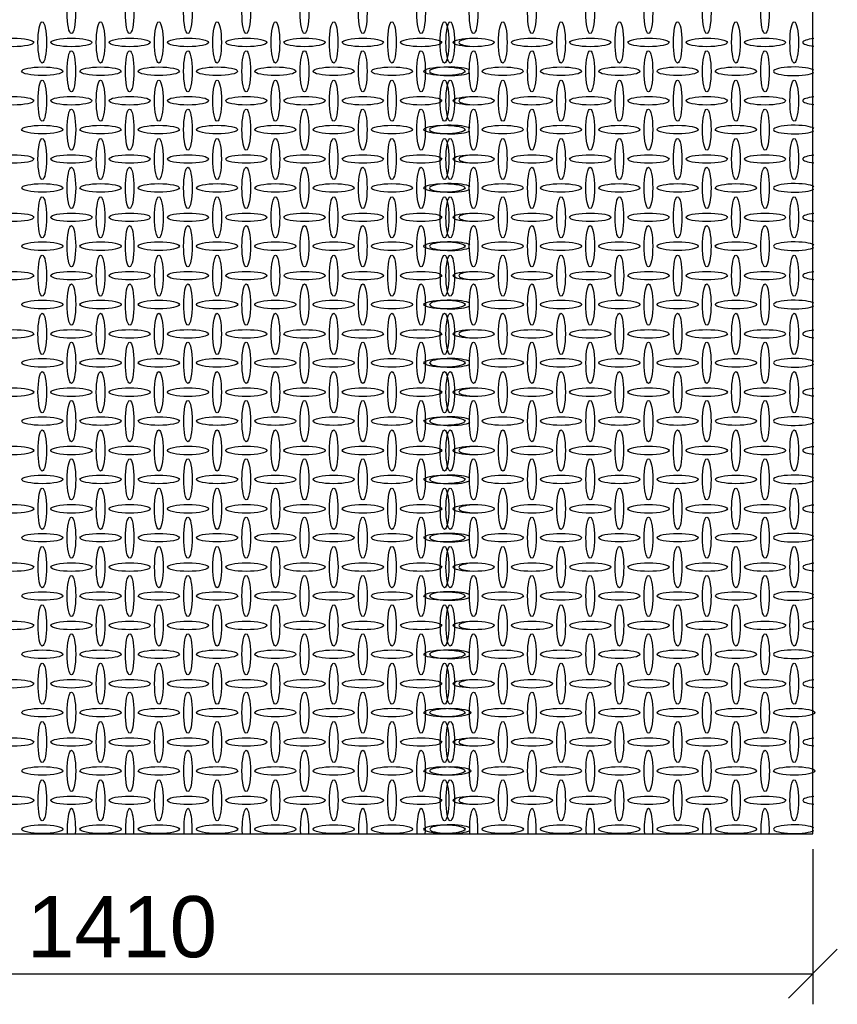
# Model space of a CAD drawing. Header units: millimetres. Extents: x 2063114 to 14983986, y -126020516 to 213791.
# Tile 181 of 256: x 2339370 to 2342709, y -1443931 to -1439911. Entities that reach past the tile are written whole.
import ezdxf

# ---------------------------------------------------------------- set-up
doc = ezdxf.new("R2010")
doc.units = ezdxf.units.MM
doc.layers.get('Defpoints').update_dxf_attribs({"color": 6, "lineweight": 35})
doc.styles.get("Standard").update_dxf_attribs({"font": 'arial.ttf'})
doc.dimstyles.new('25', dxfattribs={"dimscale": 100, "dimtxt": 2.5, "dimasz": 2, "dimexe": 1.25, "dimexo": 0.625, "dimtad": 1, "dimdec": 0, "dimlfac": 0.25, "dimtxsty": 'Standard', "dimblk": 'OBLIQUE', "dimcen": 2, "dimdle": 0.008, "dimclrd": 256, "dimclre": 256, "dimclrt": 256, "dimadec": 0, "dimazin": 0, "dimtfac": 1, "dimtdec": 0, "dimtmove": 1, "dimatfit": 2, "dimfxl": 1.25, "dimarcsym": 0})

# ---------------------------------------------------------------- blocks, each defined once
blk = doc.blocks.new('_Oblique')
at = {"color": 0, "linetype": 'ByBlock', "lineweight": -2}
blk.add_line((-0.5, -0.5), (0.5, 0.5), dxfattribs=at)
blk = doc.blocks.new('*D920')
at = {"lineweight": -2, "transparency": 16777216}
for p, q in [((2336966.6, -1442876.4), (2336966.6, -1443931.3)), ((2342608.6, -1443298.2), (2342608.6, -1443931.3)), ((2336965.8, -1443806.3), (2342609.4, -1443806.3))]:
    blk.add_line(p, q, dxfattribs=at)
at = {"layer": 'Defpoints', "color": 0, "lineweight": 30, "transparency": 16777216}
for p in [(2336966.6, -1442813.9), (2342608.6, -1443235.7), (2342608.6, -1443806.3)]:
    blk.add_point(p, dxfattribs=at)
at = {"lineweight": -2, "transparency": 16777216, "xscale": 200, "yscale": 200, "zscale": 200, "rotation": 180}
blk.add_blockref('_Oblique', (2336966.6, -1443806.3), dxfattribs=at)
at = {"lineweight": -2, "transparency": 16777216, "xscale": 200, "yscale": 200, "zscale": 200}
blk.add_blockref('_Oblique', (2342608.6, -1443806.3), dxfattribs=at)
at = {"transparency": 16777216, "insert": (2339787.6, -1443616.1), "char_height": 250, "attachment_point": 5}
blk.add_mtext('1410', dxfattribs=at)

msp = doc.modelspace()

# ---------------------------------------------------------------- linework, layer by layer
msp.add_lwpolyline([(2342608.57243, -1429155.73909), (2336966.57243, -1429155.73909), (2336966.57243, -1443235.73876), (2342608.57243, -1443235.73876)], close=True)
at = {"linetype": 'Continuous'}
for centre, major_axis in [((2339580.79766, -1439883.70508), (0, -84)), ((2339818.79766, -1439883.70508), (0, -84)), ((2340056.79766, -1439883.70508), (0, -84)), ((2340294.79766, -1439883.70508), (0, -84)), ((2340532.79766, -1439883.70508), (0, -84)), ((2340770.79766, -1439883.70508), (0, -84)), ((2341008.79766, -1439883.70508), (0, -84)), ((2341223.35302, -1439883.70508), (0, -84)), ((2341461.35302, -1439883.70508), (0, -84)), ((2341699.35302, -1439883.70508), (0, -84)), ((2341937.35302, -1439883.70508), (0, -84)), ((2342175.35302, -1439883.70508), (0, -84)), ((2342413.35302, -1439883.70508), (0, -84)), ((2339461.9943, -1440003.90182), (0, -84)), ((2339699.9943, -1440003.90182), (0, -84)), ((2339937.9943, -1440003.90182), (0, -84)), ((2340175.9943, -1440003.90182), (0, -84)), ((2340413.9943, -1440003.90182), (0, -84)), ((2340651.9943, -1440003.90182), (0, -84)), ((2340889.9943, -1440003.90182), (0, -84)), ((2341104.54967, -1440003.90182), (0, -84)), ((2341127.9943, -1440003.90182), (0, -84)), ((2341342.54967, -1440003.90182), (0, -84)), ((2341580.54967, -1440003.90182), (0, -84)), ((2341818.54967, -1440003.90182), (0, -84)), ((2342056.54967, -1440003.90182), (0, -84)), ((2342294.54967, -1440003.90182), (0, -84)), ((2342532.54967, -1440003.90182), (0, -84)), ((2339342.9943, -1440003.90182), (84, 0)), ((2339580.9943, -1440003.90182), (84, 0)), ((2339818.9943, -1440003.90182), (84, 0)), ((2340056.9943, -1440003.90182), (84, 0)), ((2340294.9943, -1440003.90182), (84, 0)), ((2340532.9943, -1440003.90182), (84, 0)), ((2340770.9943, -1440003.90182), (84, 0)), ((2341008.9943, -1440003.90182), (84, 0)), ((2341223.54967, -1440003.90182), (84, 0)), ((2341461.54967, -1440003.90182), (84, 0)), ((2341699.54967, -1440003.90182), (84, 0)), ((2341937.54967, -1440003.90182), (84, 0)), ((2342175.54967, -1440003.90182), (84, 0)), ((2342413.54967, -1440003.90182), (84, 0)), ((2339580.79766, -1440121.70508), (0, -84)), ((2339818.79766, -1440121.70508), (0, -84)), ((2340056.79766, -1440121.70508), (0, -84)), ((2340294.79766, -1440121.70508), (0, -84)), ((2340532.79766, -1440121.70508), (0, -84)), ((2340770.79766, -1440121.70508), (0, -84)), ((2341008.79766, -1440121.70508), (0, -84)), ((2341223.35302, -1440121.70508), (0, -84)), ((2341461.35302, -1440121.70508), (0, -84)), ((2341699.35302, -1440121.70508), (0, -84)), ((2341937.35302, -1440121.70508), (0, -84)), ((2342175.35302, -1440121.70508), (0, -84)), ((2342413.35302, -1440121.70508), (0, -84)), ((2339461.79766, -1440121.70508), (84, 0)), ((2339699.79766, -1440121.70508), (84, 0)), ((2339937.79766, -1440121.70508), (84, 0)), ((2340175.79766, -1440121.70508), (84, 0)), ((2340413.79766, -1440121.70508), (84, 0)), ((2340651.79766, -1440121.70508), (84, 0)), ((2340889.79766, -1440121.70508), (84, 0)), ((2341104.35302, -1440121.70508), (84, 0)), ((2341342.35302, -1440121.70508), (84, 0)), ((2341580.35302, -1440121.70508), (84, 0)), ((2341818.35302, -1440121.70508), (84, 0)), ((2342056.35302, -1440121.70508), (84, 0)), ((2342294.35302, -1440121.70508), (84, 0)), ((2339462.04635, -1440242.05069), (0, -84)), ((2339700.04635, -1440242.05069), (0, -84)), ((2339938.04635, -1440242.05069), (0, -84)), ((2340176.04635, -1440242.05069), (0, -84)), ((2340414.04635, -1440242.05069), (0, -84)), ((2340652.04635, -1440242.05069), (0, -84)), ((2340890.04635, -1440242.05069), (0, -84)), ((2341104.60171, -1440242.05069), (0, -84)), ((2341128.04635, -1440242.05069), (0, -84)), ((2341342.60171, -1440242.05069), (0, -84)), ((2341580.60171, -1440242.05069), (0, -84)), ((2341818.60171, -1440242.05069), (0, -84)), ((2342056.60171, -1440242.05069), (0, -84)), ((2342294.60171, -1440242.05069), (0, -84)), ((2342532.60171, -1440242.05069), (0, -84)), ((2339342.9943, -1440241.90182), (84, 0)), ((2339580.9943, -1440241.90182), (84, 0)), ((2339818.9943, -1440241.90182), (84, 0)), ((2340056.9943, -1440241.90182), (84, 0)), ((2340294.9943, -1440241.90182), (84, 0)), ((2340532.9943, -1440241.90182), (84, 0)), ((2340770.9943, -1440241.90182), (84, 0)), ((2341008.9943, -1440241.90182), (84, 0)), ((2341223.54967, -1440241.90182), (84, 0)), ((2341461.54967, -1440241.90182), (84, 0)), ((2341699.54967, -1440241.90182), (84, 0)), ((2341937.54967, -1440241.90182), (84, 0)), ((2342175.54967, -1440241.90182), (84, 0)), ((2342413.54967, -1440241.90182), (84, 0)), ((2339580.8497, -1440359.85395), (0, -84)), ((2339818.8497, -1440359.85395), (0, -84)), ((2340056.8497, -1440359.85395), (0, -84)), ((2340294.8497, -1440359.85395), (0, -84)), ((2340532.8497, -1440359.85395), (0, -84)), ((2340770.8497, -1440359.85395), (0, -84)), ((2341008.8497, -1440359.85395), (0, -84)), ((2341223.40507, -1440359.85395), (0, -84)), ((2341461.40507, -1440359.85395), (0, -84)), ((2341699.40507, -1440359.85395), (0, -84)), ((2341937.40507, -1440359.85395), (0, -84)), ((2342175.40507, -1440359.85395), (0, -84)), ((2342413.40507, -1440359.85395), (0, -84)), ((2339461.79766, -1440359.70508), (84, 0)), ((2339699.79766, -1440359.70508), (84, 0)), ((2339937.79766, -1440359.70508), (84, 0)), ((2340175.79766, -1440359.70508), (84, 0)), ((2340413.79766, -1440359.70508), (84, 0)), ((2340651.79766, -1440359.70508), (84, 0)), ((2340889.79766, -1440359.70508), (84, 0)), ((2341104.35302, -1440359.70508), (84, 0)), ((2341342.35302, -1440359.70508), (84, 0)), ((2341580.35302, -1440359.70508), (84, 0)), ((2341818.35302, -1440359.70508), (84, 0)), ((2342056.35302, -1440359.70508), (84, 0)), ((2342294.35302, -1440359.70508), (84, 0)), ((2339462.00907, -1440479.93143), (0, -84)), ((2339700.00907, -1440479.93143), (0, -84)), ((2339938.00907, -1440479.93143), (0, -84)), ((2340176.00907, -1440479.93143), (0, -84)), ((2340414.00907, -1440479.93143), (0, -84)), ((2340652.00907, -1440479.93143), (0, -84)), ((2340890.00907, -1440479.93143), (0, -84)), ((2341104.56444, -1440479.93143), (0, -84)), ((2341128.00907, -1440479.93143), (0, -84)), ((2341342.56444, -1440479.93143), (0, -84)), ((2341580.56444, -1440479.93143), (0, -84)), ((2341818.56444, -1440479.93143), (0, -84)), ((2342056.56444, -1440479.93143), (0, -84)), ((2342294.56444, -1440479.93143), (0, -84)), ((2342532.56444, -1440479.93143), (0, -84)), ((2339343.00907, -1440479.93143), (84, 0)), ((2339581.00907, -1440479.93143), (84, 0)), ((2339819.00907, -1440479.93143), (84, 0)), ((2340057.00907, -1440479.93143), (84, 0)), ((2340295.00907, -1440479.93143), (84, 0)), ((2340533.00907, -1440479.93143), (84, 0)), ((2340771.00907, -1440479.93143), (84, 0)), ((2341009.00907, -1440479.93143), (84, 0)), ((2341223.56444, -1440479.93143), (84, 0)), ((2341461.56444, -1440479.93143), (84, 0)), ((2341699.56444, -1440479.93143), (84, 0)), ((2341937.56444, -1440479.93143), (84, 0)), ((2342175.56444, -1440479.93143), (84, 0)), ((2342413.56444, -1440479.93143), (84, 0)), ((2339580.8497, -1440597.85395), (0, -84)), ((2339818.8497, -1440597.85395), (0, -84)), ((2340056.8497, -1440597.85395), (0, -84)), ((2340294.8497, -1440597.85395), (0, -84)), ((2340532.8497, -1440597.85395), (0, -84)), ((2340770.8497, -1440597.85395), (0, -84)), ((2341008.8497, -1440597.85395), (0, -84)), ((2341223.40507, -1440597.85395), (0, -84)), ((2341461.40507, -1440597.85395), (0, -84)), ((2341699.40507, -1440597.85395), (0, -84)), ((2341937.40507, -1440597.85395), (0, -84)), ((2342175.40507, -1440597.85395), (0, -84)), ((2342413.40507, -1440597.85395), (0, -84)), ((2339461.8497, -1440597.85395), (84, 0)), ((2339699.8497, -1440597.85395), (84, 0)), ((2339937.8497, -1440597.85395), (84, 0)), ((2340175.8497, -1440597.85395), (84, 0)), ((2340413.8497, -1440597.85395), (84, 0)), ((2340651.8497, -1440597.85395), (84, 0)), ((2340889.8497, -1440597.85395), (84, 0)), ((2341104.40507, -1440597.85395), (84, 0)), ((2341342.40507, -1440597.85395), (84, 0)), ((2341580.40507, -1440597.85395), (84, 0)), ((2341818.40507, -1440597.85395), (84, 0)), ((2342056.40507, -1440597.85395), (84, 0)), ((2342294.40507, -1440597.85395), (84, 0)), ((2339462.04635, -1440718.05069), (0, -84)), ((2339700.04635, -1440718.05069), (0, -84)), ((2339938.04635, -1440718.05069), (0, -84)), ((2340176.04635, -1440718.05069), (0, -84)), ((2340414.04635, -1440718.05069), (0, -84)), ((2340652.04635, -1440718.05069), (0, -84)), ((2340890.04635, -1440718.05069), (0, -84)), ((2341104.60171, -1440718.05069), (0, -84)), ((2341128.04635, -1440718.05069), (0, -84)), ((2341342.60171, -1440718.05069), (0, -84)), ((2341580.60171, -1440718.05069), (0, -84)), ((2341818.60171, -1440718.05069), (0, -84)), ((2342056.60171, -1440718.05069), (0, -84)), ((2342294.60171, -1440718.05069), (0, -84)), ((2342532.60171, -1440718.05069), (0, -84)), ((2339343.04635, -1440718.05069), (84, 0)), ((2339581.04635, -1440718.05069), (84, 0)), ((2339819.04635, -1440718.05069), (84, 0)), ((2340057.04635, -1440718.05069), (84, 0)), ((2340295.04635, -1440718.05069), (84, 0)), ((2340533.04635, -1440718.05069), (84, 0)), ((2340771.04635, -1440718.05069), (84, 0)), ((2341009.04635, -1440718.05069), (84, 0)), ((2341223.60171, -1440718.05069), (84, 0)), ((2341461.60171, -1440718.05069), (84, 0)), ((2341699.60171, -1440718.05069), (84, 0)), ((2341937.60171, -1440718.05069), (84, 0)), ((2342175.60171, -1440718.05069), (84, 0)), ((2342413.60171, -1440718.05069), (84, 0)), ((2339580.8497, -1440835.85395), (0, -84)), ((2339818.8497, -1440835.85395), (0, -84)), ((2340056.8497, -1440835.85395), (0, -84)), ((2340294.8497, -1440835.85395), (0, -84)), ((2340532.8497, -1440835.85395), (0, -84)), ((2340770.8497, -1440835.85395), (0, -84)), ((2341008.8497, -1440835.85395), (0, -84)), ((2341223.40507, -1440835.85395), (0, -84)), ((2341461.40507, -1440835.85395), (0, -84)), ((2341699.40507, -1440835.85395), (0, -84)), ((2341937.40507, -1440835.85395), (0, -84)), ((2342175.40507, -1440835.85395), (0, -84)), ((2342413.40507, -1440835.85395), (0, -84)), ((2339461.8497, -1440835.85395), (84, 0)), ((2339699.8497, -1440835.85395), (84, 0)), ((2339937.8497, -1440835.85395), (84, 0)), ((2340175.8497, -1440835.85395), (84, 0)), ((2340413.8497, -1440835.85395), (84, 0)), ((2340651.8497, -1440835.85395), (84, 0)), ((2340889.8497, -1440835.85395), (84, 0)), ((2341104.40507, -1440835.85395), (84, 0)), ((2341342.40507, -1440835.85395), (84, 0)), ((2341580.40507, -1440835.85395), (84, 0)), ((2341818.40507, -1440835.85395), (84, 0)), ((2342056.40507, -1440835.85395), (84, 0)), ((2342294.40507, -1440835.85395), (84, 0)), ((2339462.09839, -1440956.19956), (0, -84)), ((2339700.09839, -1440956.19956), (0, -84)), ((2339938.09839, -1440956.19956), (0, -84)), ((2340176.09839, -1440956.19956), (0, -84)), ((2340414.09839, -1440956.19956), (0, -84)), ((2340652.09839, -1440956.19956), (0, -84)), ((2340890.09839, -1440956.19956), (0, -84)), ((2341104.65375, -1440956.19956), (0, -84)), ((2341128.09839, -1440956.19956), (0, -84)), ((2341342.65375, -1440956.19956), (0, -84)), ((2341580.65375, -1440956.19956), (0, -84)), ((2341818.65375, -1440956.19956), (0, -84)), ((2342056.65375, -1440956.19956), (0, -84)), ((2342294.65375, -1440956.19956), (0, -84)), ((2342532.65375, -1440956.19956), (0, -84)), ((2339343.09839, -1440956.19956), (84, 0)), ((2339581.09839, -1440956.19956), (84, 0)), ((2339819.09839, -1440956.19956), (84, 0)), ((2340057.09839, -1440956.19956), (84, 0)), ((2340295.09839, -1440956.19956), (84, 0)), ((2340533.09839, -1440956.19956), (84, 0)), ((2340771.09839, -1440956.19956), (84, 0)), ((2341009.09839, -1440956.19956), (84, 0)), ((2341223.65375, -1440956.19956), (84, 0)), ((2341461.65375, -1440956.19956), (84, 0)), ((2341699.65375, -1440956.19956), (84, 0)), ((2341937.65375, -1440956.19956), (84, 0)), ((2342175.65375, -1440956.19956), (84, 0)), ((2342413.65375, -1440956.19956), (84, 0)), ((2339580.90174, -1441074.00282), (0, -84)), ((2339818.90174, -1441074.00282), (0, -84)), ((2340056.90174, -1441074.00282), (0, -84)), ((2340294.90174, -1441074.00282), (0, -84)), ((2340532.90174, -1441074.00282), (0, -84)), ((2340770.90174, -1441074.00282), (0, -84)), ((2341008.90174, -1441074.00282), (0, -84)), ((2341223.45711, -1441074.00282), (0, -84)), ((2341461.45711, -1441074.00282), (0, -84)), ((2341699.45711, -1441074.00282), (0, -84)), ((2341937.45711, -1441074.00282), (0, -84)), ((2342175.45711, -1441074.00282), (0, -84)), ((2342413.45711, -1441074.00282), (0, -84)), ((2339461.91811, -1441074.07178), (84, 0)), ((2339699.91811, -1441074.07178), (84, 0)), ((2339937.91811, -1441074.07178), (84, 0)), ((2340175.91811, -1441074.07178), (84, 0)), ((2340413.91811, -1441074.07178), (84, 0)), ((2340651.91811, -1441074.07178), (84, 0)), ((2340889.91811, -1441074.07178), (84, 0)), ((2341104.47347, -1441074.07178), (84, 0)), ((2341342.47347, -1441074.07178), (84, 0)), ((2341580.47347, -1441074.07178), (84, 0)), ((2341818.47347, -1441074.07178), (84, 0)), ((2342056.47347, -1441074.07178), (84, 0)), ((2342294.47347, -1441074.07178), (84, 0)), ((2339462.0125, -1441193.90117), (0, -84)), ((2339700.0125, -1441193.90117), (0, -84)), ((2339938.0125, -1441193.90117), (0, -84)), ((2340176.0125, -1441193.90117), (0, -84)), ((2340414.0125, -1441193.90117), (0, -84)), ((2340652.0125, -1441193.90117), (0, -84)), ((2340890.0125, -1441193.90117), (0, -84)), ((2341104.56786, -1441193.90117), (0, -84)), ((2341128.0125, -1441193.90117), (0, -84)), ((2341342.56786, -1441193.90117), (0, -84)), ((2341580.56786, -1441193.90117), (0, -84)), ((2341818.56786, -1441193.90117), (0, -84)), ((2342056.56786, -1441193.90117), (0, -84)), ((2342294.56786, -1441193.90117), (0, -84)), ((2342532.56786, -1441193.90117), (0, -84)), ((2339343.0125, -1441193.90117), (84, 0)), ((2339581.0125, -1441193.90117), (84, 0)), ((2339819.0125, -1441193.90117), (84, 0)), ((2340057.0125, -1441193.90117), (84, 0)), ((2340295.0125, -1441193.90117), (84, 0)), ((2340533.0125, -1441193.90117), (84, 0)), ((2340771.0125, -1441193.90117), (84, 0)), ((2341009.0125, -1441193.90117), (84, 0)), ((2341223.56786, -1441193.90117), (84, 0)), ((2341461.56786, -1441193.90117), (84, 0)), ((2341699.56786, -1441193.90117), (84, 0)), ((2341937.56786, -1441193.90117), (84, 0)), ((2342175.56786, -1441193.90117), (84, 0)), ((2342413.56786, -1441193.90117), (84, 0)), ((2339580.91811, -1441312.07178), (0, -84)), ((2339818.91811, -1441312.07178), (0, -84)), ((2340056.91811, -1441312.07178), (0, -84)), ((2340294.91811, -1441312.07178), (0, -84)), ((2340532.91811, -1441312.07178), (0, -84)), ((2340770.91811, -1441312.07178), (0, -84)), ((2341008.91811, -1441312.07178), (0, -84)), ((2341223.47347, -1441312.07178), (0, -84)), ((2341461.47347, -1441312.07178), (0, -84)), ((2341699.47347, -1441312.07178), (0, -84)), ((2341937.47347, -1441312.07178), (0, -84)), ((2342175.47347, -1441312.07178), (0, -84)), ((2342413.47347, -1441312.07178), (0, -84)), ((2339461.91811, -1441312.07178), (84, 0)), ((2339699.91811, -1441312.07178), (84, 0)), ((2339937.91811, -1441312.07178), (84, 0)), ((2340175.91811, -1441312.07178), (84, 0)), ((2340413.91811, -1441312.07178), (84, 0)), ((2340651.91811, -1441312.07178), (84, 0)), ((2340889.91811, -1441312.07178), (84, 0)), ((2341104.47347, -1441312.07178), (84, 0)), ((2341342.47347, -1441312.07178), (84, 0)), ((2341580.47347, -1441312.07178), (84, 0)), ((2341818.47347, -1441312.07178), (84, 0)), ((2342056.47347, -1441312.07178), (84, 0)), ((2342294.47347, -1441312.07178), (84, 0)), ((2339462.02886, -1441431.97013), (0, -84)), ((2339700.02886, -1441431.97013), (0, -84)), ((2339938.02886, -1441431.97013), (0, -84)), ((2340176.02886, -1441431.97013), (0, -84)), ((2340414.02886, -1441431.97013), (0, -84)), ((2340652.02886, -1441431.97013), (0, -84)), ((2340890.02886, -1441431.97013), (0, -84)), ((2341104.58422, -1441431.97013), (0, -84)), ((2341128.02886, -1441431.97013), (0, -84)), ((2341342.58422, -1441431.97013), (0, -84)), ((2341580.58422, -1441431.97013), (0, -84)), ((2341818.58422, -1441431.97013), (0, -84)), ((2342056.58422, -1441431.97013), (0, -84)), ((2342294.58422, -1441431.97013), (0, -84)), ((2342532.58422, -1441431.97013), (0, -84)), ((2339343.02886, -1441431.97013), (84, 0)), ((2339581.02886, -1441431.97013), (84, 0)), ((2339819.02886, -1441431.97013), (84, 0)), ((2340057.02886, -1441431.97013), (84, 0)), ((2340295.02886, -1441431.97013), (84, 0)), ((2340533.02886, -1441431.97013), (84, 0)), ((2340771.02886, -1441431.97013), (84, 0)), ((2341009.02886, -1441431.97013), (84, 0)), ((2341223.58422, -1441431.97013), (84, 0)), ((2341461.58422, -1441431.97013), (84, 0)), ((2341699.58422, -1441431.97013), (84, 0)), ((2341937.58422, -1441431.97013), (84, 0)), ((2342175.58422, -1441431.97013), (84, 0)), ((2342413.58422, -1441431.97013), (84, 0)), ((2339580.91811, -1441550.07178), (0, -84)), ((2339818.91811, -1441550.07178), (0, -84)), ((2340056.91811, -1441550.07178), (0, -84)), ((2340294.91811, -1441550.07178), (0, -84)), ((2340532.91811, -1441550.07178), (0, -84)), ((2340770.91811, -1441550.07178), (0, -84)), ((2341008.91811, -1441550.07178), (0, -84)), ((2341223.47347, -1441550.07178), (0, -84)), ((2341461.47347, -1441550.07178), (0, -84)), ((2341699.47347, -1441550.07178), (0, -84)), ((2341937.47347, -1441550.07178), (0, -84)), ((2342175.47347, -1441550.07178), (0, -84)), ((2342413.47347, -1441550.07178), (0, -84)), ((2339461.91811, -1441550.07178), (84, 0)), ((2339699.91811, -1441550.07178), (84, 0)), ((2339937.91811, -1441550.07178), (84, 0)), ((2340175.91811, -1441550.07178), (84, 0)), ((2340413.91811, -1441550.07178), (84, 0)), ((2340651.91811, -1441550.07178), (84, 0)), ((2340889.91811, -1441550.07178), (84, 0)), ((2341104.47347, -1441550.07178), (84, 0)), ((2341342.47347, -1441550.07178), (84, 0)), ((2341580.47347, -1441550.07178), (84, 0)), ((2341818.47347, -1441550.07178), (84, 0)), ((2342056.47347, -1441550.07178), (84, 0)), ((2342294.47347, -1441550.07178), (84, 0)), ((2339462.04987, -1441670.05159), (0, -84)), ((2339700.04987, -1441670.05159), (0, -84)), ((2339938.04987, -1441670.05159), (0, -84)), ((2340176.04987, -1441670.05159), (0, -84)), ((2340414.04987, -1441670.05159), (0, -84)), ((2340652.04987, -1441670.05159), (0, -84)), ((2340890.04987, -1441670.05159), (0, -84)), ((2341104.60523, -1441670.05159), (0, -84)), ((2341128.04987, -1441670.05159), (0, -84)), ((2341342.60523, -1441670.05159), (0, -84)), ((2341580.60523, -1441670.05159), (0, -84)), ((2341818.60523, -1441670.05159), (0, -84)), ((2342056.60523, -1441670.05159), (0, -84)), ((2342294.60523, -1441670.05159), (0, -84)), ((2342532.60523, -1441670.05159), (0, -84)), ((2339343.04987, -1441670.05159), (84, 0)), ((2339581.04987, -1441670.05159), (84, 0)), ((2339819.04987, -1441670.05159), (84, 0)), ((2340057.04987, -1441670.05159), (84, 0)), ((2340295.04987, -1441670.05159), (84, 0)), ((2340533.04987, -1441670.05159), (84, 0)), ((2340771.04987, -1441670.05159), (84, 0)), ((2341009.04987, -1441670.05159), (84, 0)), ((2341223.60523, -1441670.05159), (84, 0)), ((2341461.60523, -1441670.05159), (84, 0)), ((2341699.60523, -1441670.05159), (84, 0)), ((2341937.60523, -1441670.05159), (84, 0)), ((2342175.60523, -1441670.05159), (84, 0)), ((2342413.60523, -1441670.05159), (84, 0)), ((2339580.91811, -1441788.07178), (0, -84)), ((2339818.91811, -1441788.07178), (0, -84)), ((2340056.91811, -1441788.07178), (0, -84)), ((2340294.91811, -1441788.07178), (0, -84)), ((2340532.91811, -1441788.07178), (0, -84)), ((2340770.91811, -1441788.07178), (0, -84)), ((2341008.91811, -1441788.07178), (0, -84)), ((2341223.47347, -1441788.07178), (0, -84)), ((2341461.47347, -1441788.07178), (0, -84)), ((2341699.47347, -1441788.07178), (0, -84)), ((2341937.47347, -1441788.07178), (0, -84)), ((2342175.47347, -1441788.07178), (0, -84)), ((2342413.47347, -1441788.07178), (0, -84)), ((2339461.91811, -1441788.07178), (84, 0)), ((2339699.91811, -1441788.07178), (84, 0)), ((2339937.91811, -1441788.07178), (84, 0)), ((2340175.91811, -1441788.07178), (84, 0)), ((2340413.91811, -1441788.07178), (84, 0)), ((2340651.91811, -1441788.07178), (84, 0)), ((2340889.91811, -1441788.07178), (84, 0)), ((2341104.47347, -1441788.07178), (84, 0)), ((2341342.47347, -1441788.07178), (84, 0)), ((2341580.47347, -1441788.07178), (84, 0)), ((2341818.47347, -1441788.07178), (84, 0)), ((2342056.47347, -1441788.07178), (84, 0)), ((2342294.47347, -1441788.07178), (84, 0)), ((2339462.07748, -1441908.14926), (0, -84)), ((2339700.07748, -1441908.14926), (0, -84)), ((2339938.07748, -1441908.14926), (0, -84)), ((2340176.07748, -1441908.14926), (0, -84)), ((2340414.07748, -1441908.14926), (0, -84)), ((2340652.07748, -1441908.14926), (0, -84)), ((2340890.07748, -1441908.14926), (0, -84)), ((2341104.63284, -1441908.14926), (0, -84)), ((2341128.07748, -1441908.14926), (0, -84)), ((2341342.63284, -1441908.14926), (0, -84)), ((2341580.63284, -1441908.14926), (0, -84)), ((2341818.63284, -1441908.14926), (0, -84)), ((2342056.63284, -1441908.14926), (0, -84)), ((2342294.63284, -1441908.14926), (0, -84)), ((2342532.63284, -1441908.14926), (0, -84)), ((2339343.07748, -1441908.14926), (84, 0)), ((2339581.07748, -1441908.14926), (84, 0)), ((2339819.07748, -1441908.14926), (84, 0)), ((2340057.07748, -1441908.14926), (84, 0)), ((2340295.07748, -1441908.14926), (84, 0)), ((2340533.07748, -1441908.14926), (84, 0)), ((2340771.07748, -1441908.14926), (84, 0)), ((2341009.07748, -1441908.14926), (84, 0)), ((2341223.63284, -1441908.14926), (84, 0)), ((2341461.63284, -1441908.14926), (84, 0)), ((2341699.63284, -1441908.14926), (84, 0)), ((2341937.63284, -1441908.14926), (84, 0)), ((2342175.63284, -1441908.14926), (84, 0)), ((2342413.63284, -1441908.14926), (84, 0)), ((2339580.91811, -1442026.07178), (0, -84)), ((2339818.91811, -1442026.07178), (0, -84)), ((2340056.91811, -1442026.07178), (0, -84)), ((2340294.91811, -1442026.07178), (0, -84)), ((2340532.91811, -1442026.07178), (0, -84)), ((2340770.91811, -1442026.07178), (0, -84)), ((2341008.91811, -1442026.07178), (0, -84)), ((2341223.47347, -1442026.07178), (0, -84)), ((2341461.47347, -1442026.07178), (0, -84)), ((2341699.47347, -1442026.07178), (0, -84)), ((2341937.47347, -1442026.07178), (0, -84)), ((2342175.47347, -1442026.07178), (0, -84)), ((2342413.47347, -1442026.07178), (0, -84)), ((2339461.91811, -1442026.07178), (84, 0)), ((2339699.91811, -1442026.07178), (84, 0)), ((2339937.91811, -1442026.07178), (84, 0)), ((2340175.91811, -1442026.07178), (84, 0)), ((2340413.91811, -1442026.07178), (84, 0)), ((2340651.91811, -1442026.07178), (84, 0)), ((2340889.91811, -1442026.07178), (84, 0)), ((2341104.47347, -1442026.07178), (84, 0)), ((2341342.47347, -1442026.07178), (84, 0)), ((2341580.47347, -1442026.07178), (84, 0)), ((2341818.47347, -1442026.07178), (84, 0)), ((2342056.47347, -1442026.07178), (84, 0)), ((2342294.47347, -1442026.07178), (84, 0)), ((2339462.11475, -1442146.26852), (0, -84)), ((2339700.11475, -1442146.26852), (0, -84)), ((2339938.11475, -1442146.26852), (0, -84)), ((2340176.11475, -1442146.26852), (0, -84)), ((2340414.11475, -1442146.26852), (0, -84)), ((2340652.11475, -1442146.26852), (0, -84)), ((2340890.11475, -1442146.26852), (0, -84)), ((2341104.67012, -1442146.26852), (0, -84)), ((2341128.11475, -1442146.26852), (0, -84)), ((2341342.67012, -1442146.26852), (0, -84)), ((2341580.67012, -1442146.26852), (0, -84)), ((2341818.67012, -1442146.26852), (0, -84)), ((2342056.67012, -1442146.26852), (0, -84)), ((2342294.67012, -1442146.26852), (0, -84)), ((2342532.67012, -1442146.26852), (0, -84)), ((2339343.11475, -1442146.26852), (84, 0)), ((2339581.11475, -1442146.26852), (84, 0)), ((2339819.11475, -1442146.26852), (84, 0)), ((2340057.11475, -1442146.26852), (84, 0)), ((2340295.11475, -1442146.26852), (84, 0)), ((2340533.11475, -1442146.26852), (84, 0)), ((2340771.11475, -1442146.26852), (84, 0)), ((2341009.11475, -1442146.26852), (84, 0)), ((2341223.67012, -1442146.26852), (84, 0)), ((2341461.67012, -1442146.26852), (84, 0)), ((2341699.67012, -1442146.26852), (84, 0)), ((2341937.67012, -1442146.26852), (84, 0)), ((2342175.67012, -1442146.26852), (84, 0)), ((2342413.67012, -1442146.26852), (84, 0)), ((2339580.91811, -1442264.07178), (0, -84)), ((2339818.91811, -1442264.07178), (0, -84)), ((2340056.91811, -1442264.07178), (0, -84)), ((2340294.91811, -1442264.07178), (0, -84)), ((2340532.91811, -1442264.07178), (0, -84)), ((2340770.91811, -1442264.07178), (0, -84)), ((2341008.91811, -1442264.07178), (0, -84)), ((2341223.47347, -1442264.07178), (0, -84)), ((2341461.47347, -1442264.07178), (0, -84)), ((2341699.47347, -1442264.07178), (0, -84)), ((2341937.47347, -1442264.07178), (0, -84)), ((2342175.47347, -1442264.07178), (0, -84)), ((2342413.47347, -1442264.07178), (0, -84)), ((2339461.91811, -1442264.07178), (84, 0)), ((2339699.91811, -1442264.07178), (84, 0)), ((2339937.91811, -1442264.07178), (84, 0)), ((2340175.91811, -1442264.07178), (84, 0)), ((2340413.91811, -1442264.07178), (84, 0)), ((2340651.91811, -1442264.07178), (84, 0)), ((2340889.91811, -1442264.07178), (84, 0)), ((2341104.47347, -1442264.07178), (84, 0)), ((2341342.47347, -1442264.07178), (84, 0)), ((2341580.47347, -1442264.07178), (84, 0)), ((2341818.47347, -1442264.07178), (84, 0)), ((2342056.47347, -1442264.07178), (84, 0)), ((2342294.47347, -1442264.07178), (84, 0)), ((2339462.16679, -1442384.41739), (0, -84)), ((2339700.16679, -1442384.41739), (0, -84)), ((2339938.16679, -1442384.41739), (0, -84)), ((2340176.16679, -1442384.41739), (0, -84)), ((2340414.16679, -1442384.41739), (0, -84)), ((2340652.16679, -1442384.41739), (0, -84)), ((2340890.16679, -1442384.41739), (0, -84)), ((2341104.72216, -1442384.41739), (0, -84)), ((2341128.16679, -1442384.41739), (0, -84)), ((2341342.72216, -1442384.41739), (0, -84)), ((2341580.72216, -1442384.41739), (0, -84)), ((2341818.72216, -1442384.41739), (0, -84)), ((2342056.72216, -1442384.41739), (0, -84)), ((2342294.72216, -1442384.41739), (0, -84)), ((2342532.72216, -1442384.41739), (0, -84)), ((2339343.16679, -1442384.41739), (84, 0)), ((2339581.16679, -1442384.41739), (84, 0)), ((2339819.16679, -1442384.41739), (84, 0)), ((2340057.16679, -1442384.41739), (84, 0)), ((2340295.16679, -1442384.41739), (84, 0)), ((2340533.16679, -1442384.41739), (84, 0)), ((2340771.16679, -1442384.41739), (84, 0)), ((2341009.16679, -1442384.41739), (84, 0)), ((2341223.72216, -1442384.41739), (84, 0)), ((2341461.72216, -1442384.41739), (84, 0)), ((2341699.72216, -1442384.41739), (84, 0)), ((2341937.72216, -1442384.41739), (84, 0)), ((2342175.72216, -1442384.41739), (84, 0)), ((2342413.72216, -1442384.41739), (84, 0)), ((2339580.97015, -1442502.22065), (0, -84)), ((2339818.97015, -1442502.22065), (0, -84)), ((2340056.97015, -1442502.22065), (0, -84)), ((2340294.97015, -1442502.22065), (0, -84)), ((2340532.97015, -1442502.22065), (0, -84)), ((2340770.97015, -1442502.22065), (0, -84)), ((2341008.97015, -1442502.22065), (0, -84)), ((2341223.52551, -1442502.22065), (0, -84)), ((2341461.52551, -1442502.22065), (0, -84)), ((2341699.52551, -1442502.22065), (0, -84)), ((2341937.52551, -1442502.22065), (0, -84)), ((2342175.52551, -1442502.22065), (0, -84)), ((2342413.52551, -1442502.22065), (0, -84)), ((2339461.91811, -1442502.07178), (84, 0)), ((2339699.91811, -1442502.07178), (84, 0)), ((2339937.91811, -1442502.07178), (84, 0)), ((2340175.91811, -1442502.07178), (84, 0)), ((2340413.91811, -1442502.07178), (84, 0)), ((2340651.91811, -1442502.07178), (84, 0)), ((2340889.91811, -1442502.07178), (84, 0)), ((2341104.47347, -1442502.07178), (84, 0)), ((2341342.47347, -1442502.07178), (84, 0)), ((2341580.47347, -1442502.07178), (84, 0)), ((2341818.47347, -1442502.07178), (84, 0)), ((2342056.47347, -1442502.07178), (84, 0)), ((2342294.47347, -1442502.07178), (84, 0)), ((2339462.12952, -1442622.29813), (0, -84)), ((2339700.12952, -1442622.29813), (0, -84)), ((2339938.12952, -1442622.29813), (0, -84)), ((2340176.12952, -1442622.29813), (0, -84)), ((2340414.12952, -1442622.29813), (0, -84)), ((2340652.12952, -1442622.29813), (0, -84)), ((2340890.12952, -1442622.29813), (0, -84)), ((2341104.68488, -1442622.29813), (0, -84)), ((2341128.12952, -1442622.29813), (0, -84)), ((2341342.68488, -1442622.29813), (0, -84)), ((2341580.68488, -1442622.29813), (0, -84)), ((2341818.68488, -1442622.29813), (0, -84)), ((2342056.68488, -1442622.29813), (0, -84)), ((2342294.68488, -1442622.29813), (0, -84)), ((2342532.68488, -1442622.29813), (0, -84)), ((2339343.12952, -1442622.29813), (84, 0)), ((2339581.12952, -1442622.29813), (84, 0)), ((2339819.12952, -1442622.29813), (84, 0)), ((2340057.12952, -1442622.29813), (84, 0)), ((2340295.12952, -1442622.29813), (84, 0)), ((2340533.12952, -1442622.29813), (84, 0)), ((2340771.12952, -1442622.29813), (84, 0)), ((2341009.12952, -1442622.29813), (84, 0)), ((2341223.68488, -1442622.29813), (84, 0)), ((2341461.68488, -1442622.29813), (84, 0)), ((2341699.68488, -1442622.29813), (84, 0)), ((2341937.68488, -1442622.29813), (84, 0)), ((2342175.68488, -1442622.29813), (84, 0)), ((2342413.68488, -1442622.29813), (84, 0)), ((2339580.97015, -1442740.22065), (0, -84)), ((2339818.97015, -1442740.22065), (0, -84)), ((2340056.97015, -1442740.22065), (0, -84)), ((2340294.97015, -1442740.22065), (0, -84)), ((2340532.97015, -1442740.22065), (0, -84)), ((2340770.97015, -1442740.22065), (0, -84)), ((2341008.97015, -1442740.22065), (0, -84)), ((2341223.52551, -1442740.22065), (0, -84)), ((2341461.52551, -1442740.22065), (0, -84)), ((2341699.52551, -1442740.22065), (0, -84)), ((2341937.52551, -1442740.22065), (0, -84)), ((2342175.52551, -1442740.22065), (0, -84)), ((2342413.52551, -1442740.22065), (0, -84)), ((2339461.97015, -1442740.22065), (84, 0)), ((2339699.97015, -1442740.22065), (84, 0)), ((2339937.97015, -1442740.22065), (84, 0)), ((2340175.97015, -1442740.22065), (84, 0)), ((2340413.97015, -1442740.22065), (84, 0)), ((2340651.97015, -1442740.22065), (84, 0)), ((2340889.97015, -1442740.22065), (84, 0)), ((2341104.52551, -1442740.22065), (84, 0)), ((2341127.97015, -1442740.22065), (84, 0)), ((2341342.52551, -1442740.22065), (84, 0)), ((2341580.52551, -1442740.22065), (84, 0)), ((2341818.52551, -1442740.22065), (84, 0)), ((2342056.52551, -1442740.22065), (84, 0)), ((2342294.52551, -1442740.22065), (84, 0)), ((2342532.52551, -1442740.22065), (84, 0)), ((2339462.16679, -1442860.41739), (0, -84)), ((2339700.16679, -1442860.41739), (0, -84)), ((2339938.16679, -1442860.41739), (0, -84)), ((2340176.16679, -1442860.41739), (0, -84)), ((2340414.16679, -1442860.41739), (0, -84)), ((2340652.16679, -1442860.41739), (0, -84)), ((2340890.16679, -1442860.41739), (0, -84)), ((2341104.72216, -1442860.41739), (0, -84)), ((2341128.16679, -1442860.41739), (0, -84)), ((2341342.72216, -1442860.41739), (0, -84)), ((2341580.72216, -1442860.41739), (0, -84)), ((2341818.72216, -1442860.41739), (0, -84)), ((2342056.72216, -1442860.41739), (0, -84)), ((2342294.72216, -1442860.41739), (0, -84)), ((2342532.72216, -1442860.41739), (0, -84)), ((2339343.16679, -1442860.41739), (84, 0)), ((2339581.16679, -1442860.41739), (84, 0)), ((2339819.16679, -1442860.41739), (84, 0)), ((2340057.16679, -1442860.41739), (84, 0)), ((2340295.16679, -1442860.41739), (84, 0)), ((2340533.16679, -1442860.41739), (84, 0)), ((2340771.16679, -1442860.41739), (84, 0)), ((2341009.16679, -1442860.41739), (84, 0)), ((2341223.72216, -1442860.41739), (84, 0)), ((2341461.72216, -1442860.41739), (84, 0)), ((2341699.72216, -1442860.41739), (84, 0)), ((2341937.72216, -1442860.41739), (84, 0)), ((2342175.72216, -1442860.41739), (84, 0)), ((2342413.72216, -1442860.41739), (84, 0)), ((2339580.97015, -1442978.22065), (0, -84)), ((2339818.97015, -1442978.22065), (0, -84)), ((2340056.97015, -1442978.22065), (0, -84)), ((2340294.97015, -1442978.22065), (0, -84)), ((2340532.97015, -1442978.22065), (0, -84)), ((2340770.97015, -1442978.22065), (0, -84)), ((2341008.97015, -1442978.22065), (0, -84)), ((2341223.52551, -1442978.22065), (0, -84)), ((2341461.52551, -1442978.22065), (0, -84)), ((2341699.52551, -1442978.22065), (0, -84)), ((2341937.52551, -1442978.22065), (0, -84)), ((2342175.52551, -1442978.22065), (0, -84)), ((2342413.52551, -1442978.22065), (0, -84)), ((2339461.97015, -1442978.22065), (84, 0)), ((2339699.97015, -1442978.22065), (84, 0)), ((2339937.97015, -1442978.22065), (84, 0)), ((2340175.97015, -1442978.22065), (84, 0)), ((2340413.97015, -1442978.22065), (84, 0)), ((2340651.97015, -1442978.22065), (84, 0)), ((2340889.97015, -1442978.22065), (84, 0)), ((2341104.52551, -1442978.22065), (84, 0)), ((2341127.97015, -1442978.22065), (84, 0)), ((2341342.52551, -1442978.22065), (84, 0)), ((2341580.52551, -1442978.22065), (84, 0)), ((2341818.52551, -1442978.22065), (84, 0)), ((2342056.52551, -1442978.22065), (84, 0)), ((2342294.52551, -1442978.22065), (84, 0)), ((2342532.52551, -1442978.22065), (84, 0)), ((2339462.21884, -1443098.56626), (0, -84)), ((2339700.21884, -1443098.56626), (0, -84)), ((2339938.21884, -1443098.56626), (0, -84)), ((2340176.21884, -1443098.56626), (0, -84)), ((2340414.21884, -1443098.56626), (0, -84)), ((2340652.21884, -1443098.56626), (0, -84)), ((2340890.21884, -1443098.56626), (0, -84)), ((2341104.7742, -1443098.56626), (0, -84)), ((2341128.21884, -1443098.56626), (0, -84)), ((2341342.7742, -1443098.56626), (0, -84)), ((2341580.7742, -1443098.56626), (0, -84)), ((2341818.7742, -1443098.56626), (0, -84)), ((2342056.7742, -1443098.56626), (0, -84)), ((2342294.7742, -1443098.56626), (0, -84)), ((2342532.7742, -1443098.56626), (0, -84)), ((2339343.21884, -1443098.56626), (84, 0)), ((2339581.21884, -1443098.56626), (84, 0)), ((2339819.21884, -1443098.56626), (84, 0)), ((2340057.21884, -1443098.56626), (84, 0)), ((2340295.21884, -1443098.56626), (84, 0)), ((2340533.21884, -1443098.56626), (84, 0)), ((2340771.21884, -1443098.56626), (84, 0)), ((2341009.21884, -1443098.56626), (84, 0)), ((2341223.7742, -1443098.56626), (84, 0)), ((2341461.7742, -1443098.56626), (84, 0)), ((2341699.7742, -1443098.56626), (84, 0)), ((2341937.7742, -1443098.56626), (84, 0)), ((2342175.7742, -1443098.56626), (84, 0)), ((2342413.7742, -1443098.56626), (84, 0)), ((2339461.97015, -1443216.22065), (84, 0)), ((2339699.97015, -1443216.22065), (84, 0)), ((2339937.97015, -1443216.22065), (84, 0)), ((2340175.97015, -1443216.22065), (84, 0)), ((2340413.97015, -1443216.22065), (84, 0)), ((2340651.97015, -1443216.22065), (84, 0)), ((2340889.97015, -1443216.22065), (84, 0)), ((2341104.52551, -1443216.22065), (84, 0)), ((2341342.52551, -1443216.22065), (84, 0)), ((2341580.52551, -1443216.22065), (84, 0)), ((2341818.52551, -1443216.22065), (84, 0)), ((2342056.52551, -1443216.22065), (84, 0)), ((2342294.52551, -1443216.22065), (84, 0))]:
    msp.add_ellipse(centre, major_axis=major_axis, ratio=0.2083333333, dxfattribs=at)
for centre, major_axis, start_param, end_param in [((2341246.9943, -1440003.90182), (84, 0), 2.0458691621, 4.2373161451), ((2342651.54967, -1440003.90182), (84, 0), 2.0458691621, 4.2373161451), ((2341127.79766, -1440121.70508), (84, 0), 0.2780064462, 6.005178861), ((2342532.35302, -1440121.70508), (84, 0), 0.2780064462, 6.005178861), ((2341246.9943, -1440241.90182), (84, 0), 2.0458691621, 4.2373161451), ((2342651.54967, -1440241.90182), (84, 0), 2.0458691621, 4.2373161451), ((2341127.79766, -1440359.70508), (84, 0), 0.2780064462, 6.005178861), ((2342532.35302, -1440359.70508), (84, 0), 0.2780064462, 6.005178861), ((2341247.00907, -1440479.93143), (84, 0), 2.0460668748, 4.2371184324), ((2342651.56444, -1440479.93143), (84, 0), 2.0460668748, 4.2371184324), ((2341127.8497, -1440597.85395), (84, 0), 0.2802551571, 6.0029301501), ((2342532.40507, -1440597.85395), (84, 0), 0.2802551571, 6.0029301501), ((2341247.04635, -1440718.05069), (84, 0), 2.0465660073, 4.2366192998), ((2342651.60171, -1440718.05069), (84, 0), 2.0465660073, 4.2366192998), ((2341127.8497, -1440835.85395), (84, 0), 0.2802551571, 6.0029301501), ((2342532.40507, -1440835.85395), (84, 0), 0.2802551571, 6.0029301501), ((2341247.09839, -1440956.19956), (84, 0), 2.0472631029, 4.2359222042), ((2342651.65375, -1440956.19956), (84, 0), 2.0472631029, 4.2359222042), ((2341127.91811, -1441074.07178), (84, 0), 0.2831843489, 6.0000009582), ((2342532.47347, -1441074.07178), (84, 0), 0.2831843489, 6.0000009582), ((2341247.0125, -1441193.90117), (84, 0), 2.0461127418, 4.2370725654), ((2342651.56786, -1441193.90117), (84, 0), 2.0461127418, 4.2370725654), ((2341127.91811, -1441312.07178), (84, 0), 0.2831843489, 6.0000009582), ((2342532.47347, -1441312.07178), (84, 0), 0.2831843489, 6.0000009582), ((2341247.02886, -1441431.97013), (84, 0), 2.0463318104, 4.2368534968), ((2342651.58422, -1441431.97013), (84, 0), 2.0463318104, 4.2368534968), ((2341127.91811, -1441550.07178), (84, 0), 0.2831843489, 6.0000009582), ((2342532.47347, -1441550.07178), (84, 0), 0.2831843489, 6.0000009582), ((2341247.04987, -1441670.05159), (84, 0), 2.0466131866, 4.2365721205), ((2342651.60523, -1441670.05159), (84, 0), 2.0466131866, 4.2365721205), ((2341127.91811, -1441788.07178), (84, 0), 0.2831843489, 6.0000009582), ((2342532.47347, -1441788.07178), (84, 0), 0.2831843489, 6.0000009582), ((2341247.07748, -1441908.14926), (84, 0), 2.0469829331, 4.2362023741), ((2342651.63284, -1441908.14926), (84, 0), 2.0469829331, 4.2362023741), ((2341127.91811, -1442026.07178), (84, 0), 0.2831843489, 6.0000009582), ((2342532.47347, -1442026.07178), (84, 0), 0.2831843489, 6.0000009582), ((2341247.11475, -1442146.26852), (84, 0), 2.0474823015, 4.2357030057), ((2342651.67012, -1442146.26852), (84, 0), 2.0474823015, 4.2357030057), ((2341127.91811, -1442264.07178), (84, 0), 0.2831843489, 6.0000009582), ((2342532.47347, -1442264.07178), (84, 0), 0.2831843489, 6.0000009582), ((2341247.16679, -1442384.41739), (84, 0), 2.048179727, 4.2350055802), ((2342651.72216, -1442384.41739), (84, 0), 2.048179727, 4.2350055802), ((2341127.91811, -1442502.07178), (84, 0), 0.2831843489, 6.0000009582), ((2342532.47347, -1442502.07178), (84, 0), 0.2831843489, 6.0000009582), ((2341247.12952, -1442622.29813), (84, 0), 2.0476801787, 4.2355051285), ((2342651.68488, -1442622.29813), (84, 0), 2.0476801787, 4.2355051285), ((2341247.16679, -1442860.41739), (84, 0), 2.048179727, 4.2350055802), ((2342651.72216, -1442860.41739), (84, 0), 2.048179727, 4.2350055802), ((2341247.21884, -1443098.56626), (84, 0), 2.0488774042, 4.234307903), ((2342651.7742, -1443098.56626), (84, 0), 2.0488774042, 4.234307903), ((2339581.02219, -1443216.36952), (0, -84), 1.3381162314, 4.9450690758), ((2339819.02219, -1443216.36952), (0, -84), 1.3381162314, 4.9450690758), ((2340057.02219, -1443216.36952), (0, -84), 1.3381162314, 4.9450690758), ((2340295.02219, -1443216.36952), (0, -84), 1.3381162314, 4.9450690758), ((2340533.02219, -1443216.36952), (0, -84), 1.3381162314, 4.9450690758), ((2340771.02219, -1443216.36952), (0, -84), 1.3381162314, 4.9450690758), ((2341009.02219, -1443216.36952), (0, -84), 1.3381162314, 4.9450690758), ((2341223.57756, -1443216.36952), (0, -84), 1.3381162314, 4.9450690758), ((2341461.57756, -1443216.36952), (0, -84), 1.3381162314, 4.9450690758), ((2341699.57756, -1443216.36952), (0, -84), 1.3381162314, 4.9450690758), ((2341937.57756, -1443216.36952), (0, -84), 1.3381162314, 4.9450690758), ((2342175.57756, -1443216.36952), (0, -84), 1.3381162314, 4.9450690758), ((2342413.57756, -1443216.36952), (0, -84), 1.3381162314, 4.9450690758), ((2341127.97015, -1443216.22065), (84, 0), 0.2853933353, 5.9977919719), ((2342532.52551, -1443216.22065), (84, 0), 0.2853933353, 5.9977919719)]:
    msp.add_ellipse(centre, major_axis=major_axis, ratio=0.2083333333, start_param=start_param, end_param=end_param, dxfattribs=at)

# ---------------------------------------------------------------- dimensions: what is measured, and where the dimension line sits
dim = msp.add_linear_dim(base=(2342608.572432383, -1443806.2794434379), p1=(2336966.5724331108, -1442813.922519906), p2=(2342608.572432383, -1443235.73876169), dimstyle='25')
dim.commit()
dim.dimension.update_dxf_attribs({"geometry": '*D920', "text_midpoint": (2339787.5724327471, -1443616.1361965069)})

doc.saveas('drawing.dxf')
